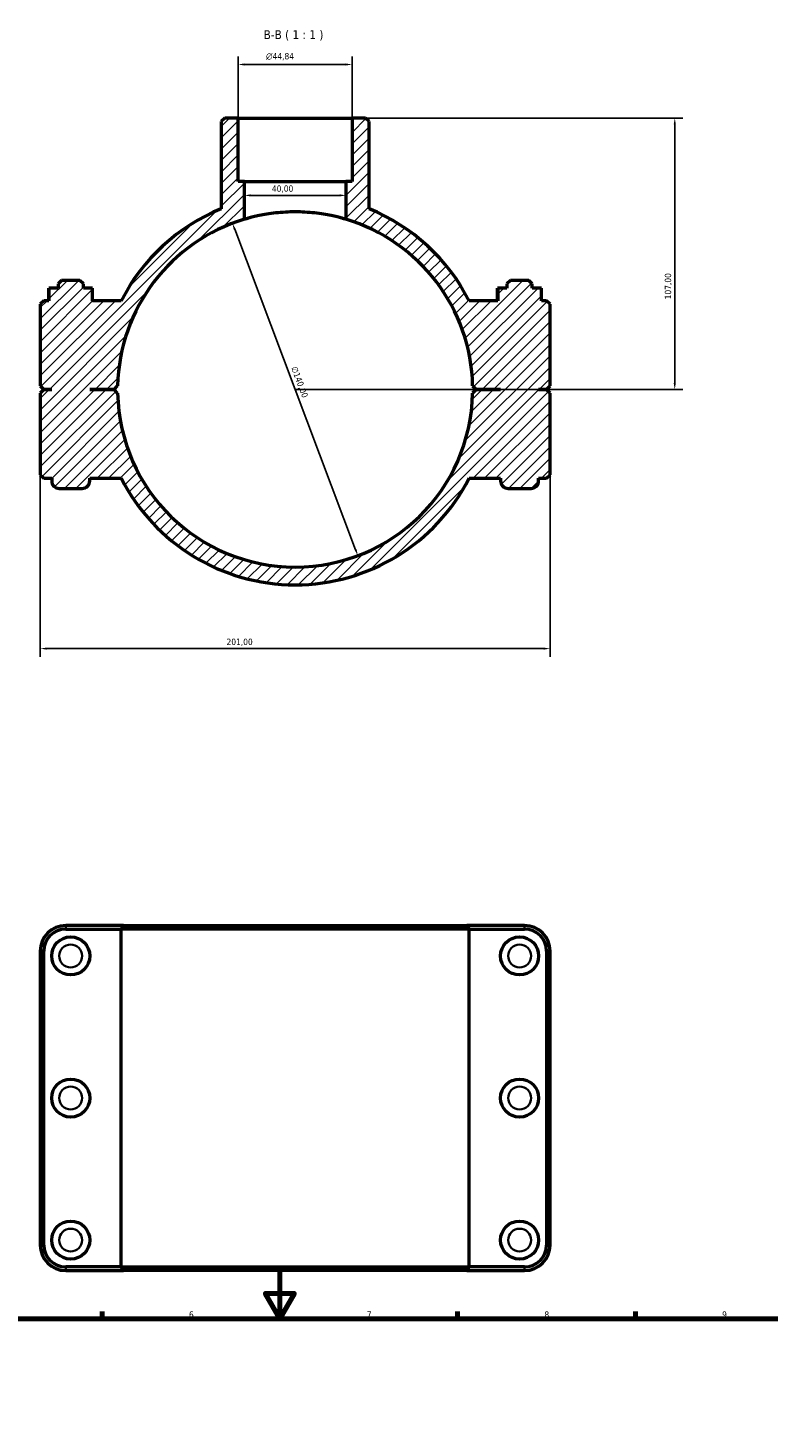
# Model space of a CAD drawing. Header units: millimetres. Extents: x 0 to 1126, y -35 to 1083.
# Tile 4 of 6: x 321 to 613, y 531 to 1083. Entities that reach past the tile are written whole.
import ezdxf

# ---------------------------------------------------------------- set-up
doc = ezdxf.new("R2010")
doc.units = ezdxf.units.MM
for name, color, linetype, lineweight in [('Border (ISO)', 7, 'Continuous', 70), ('Dimension (ISO)', 7, 'Continuous', 25), ('Hatch (ISO)', 7, 'Continuous', 18), ('Symbol (ISO)', 7, 'Continuous', 25), ('Visible (ISO)', 7, 'Continuous', 50), ('Visible Narrow (ISO)', 7, 'Continuous', 35)]:
    doc.layers.add(name, color=color, linetype=linetype, lineweight=lineweight)
doc.styles.add('Label Text (ISO)', font='tahoma.ttf')
doc.styles.add('Note Text (ISO)', font='tahoma.ttf')
doc.dimstyles.new('Default (ISO)', dxfattribs={"dimtxt": 2.5, "dimasz": 2.5, "dimexe": 3.175, "dimexo": 0, "dimgap": 0.762, "dimtad": 1, "dimrnd": 1e-08, "dimzin": 0, "dimtxsty": 'Note Text (ISO)', "dimcen": 0.09, "dimdle": 10, "dimclrd": 256, "dimclre": 256, "dimclrt": 232, "dimazin": 0, "dimtfac": 1.40208, "dimtmove": 0, "dimatfit": 3, "dimfxl": 1, "dimtolj": 1, "dimtzin": 0, "dimlwd": -1, "dimlwe": -1, "dimarcsym": 0})

# ---------------------------------------------------------------- blocks, each defined once
blk = doc.blocks.new('Borders Default Border')
at = {"layer": 'Border (ISO)'}
for p, q in [((350.42, 574), (350.42, 576.9)), ((490.58, 574), (490.58, 576.9)), ((560.67, 574), (560.67, 576.9))]:
    blk.add_line(p, q, dxfattribs=at)
at = {"layer": 'Border (ISO)', "flags": 128}
for points in [[(420.5, 594), (420.5, 574), (414.73, 584), (426.27, 584), (420.5, 574)], [(20, 20), (20, 574), (821, 574), (821, 20), (20, 20)]]:
    blk.add_lwpolyline(points, dxfattribs=at)
at = {"layer": 'Border (ISO)', "color": 232, "true_color": 0xca0064, "char_height": 2.5, "attachment_point": 7, "style": 'Note Text (ISO)'}
for s, insert in [('6', (384.66, 574.35)), ('7', (454.77, 574.4)), ('8', (524.81, 574.34)), ('9', (594.88, 574.35))]:
    blk.add_mtext(s, dxfattribs=dict(at, insert=insert))
blk = doc.blocks.new('*D11')
at = {"layer": 'Defpoints', "color": 0, "transparency": 16777216}
for p in [(401.81, 1005.77), (451.25, 874.8)]:
    blk.add_point(p, dxfattribs=at)
at = {"layer": 'Dimension (ISO)', "transparency": 16777216}
blk.add_line((450.37, 877.13), (402.69, 1003.44), dxfattribs=at)
blk.add_arc((426.53, 940.29), 70, 73.3985, 113.2792, dxfattribs=at)
for points in [[(403.08, 1003.58), (402.3, 1003.29), (401.81, 1005.77)], [(450.76, 877.28), (449.98, 876.99), (451.25, 874.8)]]:
    blk.add_solid(points, dxfattribs=at)
at = {"layer": 'Dimension (ISO)', "color": 232, "true_color": 0xca0064, "transparency": 16777216, "insert": (427.23, 949.7), "char_height": 2.5, "attachment_point": 1, "rotation": 290.6804, "style": 'Note Text (ISO)'}
blk.add_mtext('\\A1;∅140,00', dxfattribs=at)
blk = doc.blocks.new('*D12')
at = {"layer": 'Defpoints', "color": 0, "transparency": 16777216}
for p in [(448.95, 1047.29), (426.53, 940.29), (576.2, 940.29)]:
    blk.add_point(p, dxfattribs=at)
at = {"layer": 'Dimension (ISO)', "transparency": 16777216}
for p, q in [((448.95, 1047.29), (579.38, 1047.29)), ((576.2, 1044.79), (576.2, 942.79)), ((426.53, 940.29), (579.38, 940.29))]:
    blk.add_line(p, q, dxfattribs=at)
for points in [[(575.78, 1044.79), (576.62, 1044.79), (576.2, 1047.29)], [(575.78, 942.79), (576.62, 942.79), (576.2, 940.29)]]:
    blk.add_solid(points, dxfattribs=at)
at = {"layer": 'Dimension (ISO)', "color": 232, "true_color": 0xca0064, "transparency": 16777216, "insert": (572.27, 975.83), "char_height": 2.5, "attachment_point": 1, "rotation": 90, "style": 'Note Text (ISO)'}
blk.add_mtext('\\A1;107,00', dxfattribs=at)
blk = doc.blocks.new('*D13')
at = {"layer": 'Defpoints', "color": 0, "transparency": 16777216}
for p in [(326.03, 906.69), (527.03, 906.69), (326.03, 838.15)]:
    blk.add_point(p, dxfattribs=at)
at = {"layer": 'Dimension (ISO)', "transparency": 16777216}
for p, q in [((326.03, 906.69), (326.03, 834.97)), ((527.03, 906.69), (527.03, 834.97)), ((524.53, 838.15), (328.53, 838.15))]:
    blk.add_line(p, q, dxfattribs=at)
for points in [[(328.53, 838.56), (328.53, 837.73), (326.03, 838.15)], [(524.53, 838.56), (524.53, 837.73), (527.03, 838.15)]]:
    blk.add_solid(points, dxfattribs=at)
at = {"layer": 'Dimension (ISO)', "color": 232, "true_color": 0xca0064, "transparency": 16777216, "insert": (399.48, 842.08), "char_height": 2.5, "attachment_point": 1, "style": 'Note Text (ISO)'}
blk.add_mtext('\\A1;201,00', dxfattribs=at)
blk = doc.blocks.new('*D14')
at = {"layer": 'Defpoints', "color": 0, "transparency": 16777216}
for p in [(406.53, 1016.8), (406.53, 1016.8), (446.53, 1016.8)]:
    blk.add_point(p, dxfattribs=at)
at = {"layer": 'Dimension (ISO)', "transparency": 16777216}
blk.add_line((444.03, 1016.8), (409.03, 1016.8), dxfattribs=at)
for points in [[(409.03, 1017.22), (409.03, 1016.39), (406.53, 1016.8)], [(444.03, 1017.22), (444.03, 1016.39), (446.53, 1016.8)]]:
    blk.add_solid(points, dxfattribs=at)
at = {"layer": 'Dimension (ISO)', "color": 232, "true_color": 0xca0064, "transparency": 16777216, "insert": (417.36, 1020.74), "char_height": 2.5, "attachment_point": 1, "style": 'Note Text (ISO)'}
blk.add_mtext('\\A1;40,00', dxfattribs=at)
blk = doc.blocks.new('*D15')
at = {"layer": 'Defpoints', "color": 0, "transparency": 16777216}
for p in [(404.11, 1068.41), (404.11, 1047.29), (448.95, 1047.29)]:
    blk.add_point(p, dxfattribs=at)
at = {"layer": 'Dimension (ISO)', "transparency": 16777216}
for p, q in [((404.11, 1047.29), (404.11, 1071.58)), ((448.95, 1047.29), (448.95, 1071.58)), ((446.45, 1068.41), (406.61, 1068.41))]:
    blk.add_line(p, q, dxfattribs=at)
for points in [[(406.61, 1068.82), (406.61, 1067.99), (404.11, 1068.41)], [(446.45, 1068.82), (446.45, 1067.99), (448.95, 1068.41)]]:
    blk.add_solid(points, dxfattribs=at)
at = {"layer": 'Dimension (ISO)', "color": 232, "true_color": 0xca0064, "transparency": 16777216, "insert": (415.04, 1072.93), "char_height": 2.5, "attachment_point": 1, "style": 'Note Text (ISO)'}
blk.add_mtext('\\A1;\\fAIGDT|b0|i0;\\H2.5000;\\ln\\fTahoma|b0|i0;\\H2.5000;44,84', dxfattribs=at)

msp = doc.modelspace()

# ---------------------------------------------------------------- hatches: boundary and pattern name
at = {"layer": 'Hatch (ISO)'}
h = msp.add_hatch(dxfattribs=at)
h.set_pattern_fill('ANSI31', color=256, scale=25.4, style=0)
h.set_pattern_definition([(45, (0, 0), (-2.245064, 2.245064), [])])
edge = h.paths.add_edge_path()
edge.add_line((398.782, 1047.285), (397.382, 1045.885))
edge.add_line((397.382, 1045.885), (397.382, 1011.554))
edge.add_ellipse((426.531, 940.285), major_axis=(-29.149, 71.269), ratio=1, start_angle=0, end_angle=40.71969)
edge.add_line((357.946, 975.285), (346.665, 975.285))
edge.add_line((346.665, 975.285), (346.665, 980.285))
edge.add_line((346.665, 980.285), (343.031, 980.285))
edge.add_line((343.031, 980.285), (343.031, 981.885))
edge.add_line((343.031, 981.885), (341.631, 983.285))
edge.add_line((341.631, 983.285), (334.431, 983.285))
edge.add_line((334.431, 983.285), (333.031, 981.885))
edge.add_line((333.031, 981.885), (333.031, 980.285))
edge.add_line((333.031, 980.285), (329.398, 980.285))
edge.add_line((329.398, 980.285), (329.398, 975.285))
edge.add_line((329.398, 975.285), (327.431, 975.285))
edge.add_line((327.431, 975.285), (326.031, 973.885))
edge.add_line((326.031, 973.885), (326.031, 941.735))
edge.add_line((326.031, 941.735), (327.431, 940.335))
edge.add_line((327.431, 940.335), (330.531, 940.335))
edge.add_line((330.531, 940.335), (330.531, 940.235))
edge.add_line((330.531, 940.235), (327.431, 940.235))
edge.add_line((327.431, 940.235), (326.031, 938.835))
edge.add_line((326.031, 938.835), (326.031, 906.685))
edge.add_line((326.031, 906.685), (327.431, 905.285))
edge.add_line((327.431, 905.285), (330.531, 905.285))
edge.add_line((330.531, 905.285), (330.531, 904.285))
edge.add_ellipse((333.531, 904.285), major_axis=(-3, 0), ratio=1, start_angle=0, end_angle=90)
edge.add_line((333.531, 901.285), (342.531, 901.285))
edge.add_ellipse((342.531, 904.285), major_axis=(0, -3), ratio=1, start_angle=0, end_angle=90)
edge.add_line((345.531, 904.285), (345.531, 905.285))
edge.add_line((345.531, 905.285), (357.946, 905.285))
edge.add_ellipse((426.531, 940.285), major_axis=(-68.586, -35), ratio=1, start_angle=0, end_angle=125.92862)
edge.add_line((495.117, 905.285), (507.531, 905.285))
edge.add_line((507.531, 905.285), (507.531, 904.285))
edge.add_ellipse((510.531, 904.285), major_axis=(-3, 0), ratio=1, start_angle=0, end_angle=90)
edge.add_line((510.531, 901.285), (519.531, 901.285))
edge.add_ellipse((519.531, 904.285), major_axis=(0, -3), ratio=1, start_angle=0, end_angle=90)
edge.add_line((522.531, 904.285), (522.531, 905.285))
edge.add_line((522.531, 905.285), (525.631, 905.285))
edge.add_line((525.631, 905.285), (527.031, 906.685))
edge.add_line((527.031, 906.685), (527.031, 938.835))
edge.add_line((527.031, 938.835), (525.631, 940.235))
edge.add_line((525.631, 940.235), (522.531, 940.235))
edge.add_line((522.531, 940.235), (522.531, 940.335))
edge.add_line((522.531, 940.335), (525.631, 940.335))
edge.add_line((525.631, 940.335), (527.031, 941.735))
edge.add_line((527.031, 941.735), (527.031, 973.885))
edge.add_line((527.031, 973.885), (525.631, 975.285))
edge.add_line((525.631, 975.285), (523.665, 975.285))
edge.add_line((523.665, 975.285), (523.665, 980.285))
edge.add_line((523.665, 980.285), (520.031, 980.285))
edge.add_line((520.031, 980.285), (520.031, 981.885))
edge.add_line((520.031, 981.885), (518.631, 983.285))
edge.add_line((518.631, 983.285), (511.431, 983.285))
edge.add_line((511.431, 983.285), (510.031, 981.885))
edge.add_line((510.031, 981.885), (510.031, 980.285))
edge.add_line((510.031, 980.285), (506.398, 980.285))
edge.add_line((506.398, 980.285), (506.398, 975.285))
edge.add_line((506.398, 975.285), (495.117, 975.285))
edge.add_ellipse((426.531, 940.285), major_axis=(68.586, 35), ratio=1, start_angle=0, end_angle=40.71969)
edge.add_line((455.68, 1011.554), (455.68, 1045.885))
edge.add_line((455.68, 1045.885), (454.28, 1047.285))
edge.add_line((454.28, 1047.285), (448.954, 1047.285))
edge.add_line((448.954, 1047.285), (448.954, 1022.285))
edge.add_line((448.954, 1022.285), (446.531, 1022.285))
edge.add_line((446.531, 1022.285), (446.531, 1007.367))
edge.add_ellipse((426.531, 940.285), major_axis=(20, 67.082), ratio=1, start_angle=287.78841, end_angle=360, ccw=False)
edge.add_line((496.516, 941.735), (497.931, 940.335))
edge.add_line((497.931, 940.335), (507.531, 940.335))
edge.add_line((507.531, 940.335), (507.531, 940.235))
edge.add_line((507.531, 940.235), (497.931, 940.235))
edge.add_line((497.931, 940.235), (496.516, 938.835))
edge.add_ellipse((426.531, 940.285), major_axis=(69.985, -1.45), ratio=1, start_angle=182.37372, end_angle=360, ccw=False)
edge.add_line((356.546, 938.835), (355.131, 940.235))
edge.add_line((355.131, 940.235), (345.531, 940.235))
edge.add_line((345.531, 940.235), (345.531, 940.335))
edge.add_line((345.531, 940.335), (355.131, 940.335))
edge.add_line((355.131, 940.335), (356.546, 941.735))
edge.add_ellipse((426.531, 940.285), major_axis=(-69.985, 1.45), ratio=1, start_angle=287.78841, end_angle=360, ccw=False)
edge.add_line((406.531, 1007.367), (406.531, 1022.285))
edge.add_line((406.531, 1022.285), (404.109, 1022.285))
edge.add_line((404.109, 1022.285), (404.109, 1047.285))
edge.add_line((404.109, 1047.285), (398.782, 1047.285))

# ---------------------------------------------------------------- linework, layer by layer
at = {"layer": 'Visible (ISO)'}
for p, q in [((398.782, 1047.285), (397.382, 1045.885)), ((397.382, 1045.885), (397.382, 1011.554)), ((404.109, 1047.285), (398.782, 1047.285)), ((404.109, 1022.285), (404.109, 1047.285)), ((404.109, 1047.285), (448.954, 1047.285)), ((454.28, 1047.285), (448.954, 1047.285)), ((448.954, 1047.285), (448.954, 1022.285)), ((455.68, 1045.885), (454.28, 1047.285)), ((455.68, 1011.554), (455.68, 1045.885)), ((406.531, 1022.285), (404.109, 1022.285)), ((406.531, 1007.367), (406.531, 1022.285)), ((406.531, 1022.285), (446.531, 1022.285)), ((448.954, 1022.285), (446.531, 1022.285)), ((446.531, 1022.285), (446.531, 1007.367)), ((334.431, 983.285), (333.031, 981.885)), ((341.631, 983.285), (334.431, 983.285)), ((343.031, 981.885), (341.631, 983.285)), ((511.431, 983.285), (510.031, 981.885)), ((518.631, 983.285), (511.431, 983.285)), ((520.031, 981.885), (518.631, 983.285)), ((329.371, 980.285), (329.398, 980.285)), ((329.371, 975.285), (329.371, 980.285)), ((333.031, 980.285), (329.398, 980.285)), ((329.398, 980.285), (329.398, 975.285)), ((333.031, 981.885), (333.031, 980.285)), ((343.031, 980.285), (343.031, 981.885)), ((346.665, 980.285), (343.031, 980.285)), ((346.665, 975.285), (346.665, 980.285)), ((346.665, 980.285), (346.691, 980.285)), ((346.691, 975.285), (346.691, 980.285)), ((506.398, 980.285), (506.371, 980.285)), ((506.371, 975.285), (506.371, 980.285)), ((510.031, 980.285), (506.398, 980.285)), ((506.398, 980.285), (506.398, 975.285)), ((510.031, 981.885), (510.031, 980.285)), ((520.031, 980.285), (520.031, 981.885)), ((523.665, 980.285), (520.031, 980.285)), ((523.665, 975.285), (523.665, 980.285)), ((523.691, 980.285), (523.665, 980.285)), ((523.691, 975.285), (523.691, 980.285)), ((327.431, 975.285), (326.031, 973.885)), ((326.031, 973.885), (326.031, 941.735)), ((329.398, 975.285), (327.431, 975.285)), ((357.946, 975.285), (346.665, 975.285)), ((506.398, 975.285), (495.117, 975.285)), ((525.631, 975.285), (523.665, 975.285)), ((527.031, 973.885), (525.631, 975.285)), ((527.031, 941.735), (527.031, 973.885)), ((326.031, 941.735), (327.431, 940.335)), ((327.431, 940.235), (326.031, 938.835)), ((326.031, 938.835), (326.031, 906.685)), ((327.431, 940.335), (330.531, 940.335)), ((330.531, 940.235), (327.431, 940.235)), ((330.531, 940.335), (330.531, 940.235)), ((345.531, 940.235), (345.531, 940.335)), ((345.531, 940.335), (355.131, 940.335)), ((355.131, 940.235), (345.531, 940.235)), ((355.131, 940.335), (356.546, 941.735)), ((356.546, 938.835), (355.131, 940.235)), ((496.516, 941.735), (497.931, 940.335)), ((497.931, 940.235), (496.516, 938.835)), ((497.931, 940.335), (507.531, 940.335)), ((507.531, 940.235), (497.931, 940.235)), ((507.531, 940.335), (507.531, 940.235)), ((522.531, 940.235), (522.531, 940.335)), ((522.531, 940.335), (525.631, 940.335)), ((525.631, 940.235), (522.531, 940.235)), ((525.631, 940.335), (527.031, 941.735)), ((527.031, 938.835), (525.631, 940.235)), ((527.031, 906.685), (527.031, 938.835)), ((326.031, 906.685), (327.431, 905.285)), ((327.431, 905.285), (330.531, 905.285)), ((330.531, 905.285), (330.531, 904.285)), ((345.531, 904.285), (345.531, 905.285)), ((345.531, 905.285), (357.946, 905.285)), ((495.117, 905.285), (507.531, 905.285)), ((507.531, 905.285), (507.531, 904.285)), ((522.531, 904.285), (522.531, 905.285)), ((522.531, 905.285), (525.631, 905.285)), ((525.631, 905.285), (527.031, 906.685)), ((333.531, 901.285), (342.531, 901.285)), ((510.531, 901.285), (519.531, 901.285)), ((358.808, 729.001), (336.081, 729.001)), ((358.808, 729.001), (494.254, 729.001)), ((516.981, 729.001), (494.254, 729.001)), ((336.081, 727.601), (357.946, 727.601)), ((495.117, 727.601), (357.946, 727.601)), ((357.946, 594.401), (357.946, 727.601)), ((495.117, 727.601), (516.981, 727.601)), ((495.117, 594.401), (495.117, 727.601)), ((326.031, 718.951), (326.031, 603.051)), ((327.431, 603.051), (327.431, 718.951)), ((525.631, 718.951), (525.631, 603.051)), ((527.031, 603.051), (527.031, 718.951)), ((357.946, 594.401), (336.081, 594.401)), ((336.081, 593.001), (358.808, 593.001)), ((357.946, 594.401), (495.117, 594.401)), ((494.254, 593.001), (358.808, 593.001)), ((494.254, 593.001), (516.981, 593.001)), ((516.981, 594.401), (495.117, 594.401))]:
    msp.add_line(p, q, dxfattribs=at)
for centre in [(338.031, 717.001), (515.031, 717.001), (338.031, 661.001), (515.031, 661.001), (338.031, 605.001), (515.031, 605.001)]:
    msp.add_circle(centre, 7.5, dxfattribs=at)
for centre, radius, start, end in [((426.531, 940.285), 77, 112.24462, 152.96431), ((426.531, 940.285), 77, 27.03569, 67.75538), ((426.531, 940.285), 70, 106.60155, 178.81314), ((426.531, 940.285), 70, 1.18686, 73.39845), ((426.531, 940.285), 70, 181.18686, 358.81314), ((426.531, 940.285), 77, 207.03569, 332.96431), ((333.531, 904.285), 3, 180, 270), ((342.531, 904.285), 3, 270, 0), ((510.531, 904.285), 3, 180, 270), ((519.531, 904.285), 3, 270, 0), ((336.081, 718.951), 10.05, 90, 180), ((516.981, 718.951), 10.05, 0, 90), ((336.081, 718.951), 8.65, 90, 180), ((516.981, 718.951), 8.65, 0, 90), ((336.081, 603.051), 10.05, 180, 270), ((336.081, 603.051), 8.65, 180, 270), ((516.981, 603.051), 10.05, 270, 0), ((516.981, 603.051), 8.65, 270, 0)]:
    msp.add_arc(centre, radius, start, end, dxfattribs=at)
msp.add_open_spline([(446.531, 1007.367), (446.531, 1007.367), (446.41, 1007.404), (445.9, 1007.553), (445.512, 1007.665), (444.489, 1007.944), (443.854, 1008.112), (442.388, 1008.47), (441.557, 1008.659), (439.79, 1009.024), (438.791, 1009.212), (436.614, 1009.564), (435.435, 1009.728), (432.973, 1009.999), (431.688, 1010.107), (429.098, 1010.25), (427.794, 1010.285), (425.268, 1010.285), (423.964, 1010.25), (421.375, 1010.107), (420.089, 1009.999), (417.627, 1009.728), (416.449, 1009.564), (414.272, 1009.212), (413.273, 1009.024), (411.505, 1008.659), (410.675, 1008.47), (409.209, 1008.112), (408.573, 1007.944), (407.55, 1007.665), (407.163, 1007.553), (406.653, 1007.404), (406.531, 1007.367), (406.531, 1007.367)], degree=3, knots=[0, 0, 0, 0, 0.3790213, 0.3790213, 0.7580426, 0.7580426, 1.1370638, 1.1370638, 1.5160851, 1.5160851, 1.8950143, 1.8950143, 2.2739434, 2.2739434, 2.6528726, 2.6528726, 3.0318018, 3.0318018, 3.4107309, 3.4107309, 3.7896601, 3.7896601, 4.1685892, 4.1685892, 4.5475184, 4.5475184, 4.9265397, 4.9265397, 5.305561, 5.305561, 5.6845822, 5.6845822, 6.0636035, 6.0636035, 6.0636035, 6.0636035], dxfattribs=at)
for points in [[(358.808, 729.001), (358.519, 728.535), (358.232, 728.068), (357.946, 727.601)], [(494.254, 729.001), (494.543, 728.535), (494.831, 728.068), (495.117, 727.601)], [(358.808, 593.001), (358.519, 593.467), (358.232, 593.934), (357.946, 594.401)], [(494.254, 593.001), (494.543, 593.467), (494.831, 593.934), (495.117, 594.401)]]:
    msp.add_open_spline(points, degree=3, dxfattribs=at)
at = {"layer": 'Visible Narrow (ISO)'}
for p, q in [((336.081, 727.671), (336.081, 728.931)), ((516.981, 727.671), (516.981, 728.931)), ((327.361, 718.951), (326.101, 718.951)), ((525.701, 718.951), (526.961, 718.951)), ((327.361, 603.051), (326.101, 603.051)), ((525.701, 603.051), (526.961, 603.051)), ((336.081, 594.331), (336.081, 593.071)), ((516.981, 594.331), (516.981, 593.071))]:
    msp.add_line(p, q, dxfattribs=at)
for centre in [(338.031, 717.001), (515.031, 717.001), (338.031, 661.001), (515.031, 661.001), (338.031, 605.001), (515.031, 605.001)]:
    msp.add_circle(centre, 4.5, dxfattribs=at)

# ---------------------------------------------------------------- block references
msp.add_blockref('Borders Default Border', (0, 0))

# ---------------------------------------------------------------- texts
at = {"layer": 'Symbol (ISO)', "insert": (414.092, 1077.785), "char_height": 3.5, "attachment_point": 7, "style": 'Label Text (ISO)'}
msp.add_mtext('B-B ( 1 : 1 )', dxfattribs=at)

# ---------------------------------------------------------------- dimensions: what is measured, and where the dimension line sits
at = {"layer": 'Dimension (ISO)'}
dim = msp.add_linear_dim(base=(404.108718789, 1068.406945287), p1=(448.953718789, 1047.28514304), p2=(404.108718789, 1047.28514304), angle=180, text='\\fAIGDT|b0|i0;\\H2.5000;\\ln\\fTahoma|b0|i0;\\H2.5000;<>', dimstyle='Default (ISO)', override={"dimdec": 2, "dimtp": 0, "dimtm": 0, "dimtdec": 2, "dimtofl": 0, "dimatfit": 1}, dxfattribs=at)
dim.commit()
dim.dimension.update_dxf_attribs({"geometry": '*D15', "text_midpoint": (420.625718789, 1068.406945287), "dimtype": 160})
for base, p1, p2, angle, override, picture, middle in [((576.202, 940.285), (448.954, 1047.285), (426.531, 940.285), 90, {"dimdec": 2, "dimtp": 0, "dimtm": 0, "dimtdec": 2, "dimtofl": 0, "dimatfit": 1}, '*D12', (576.202, 980.785)), ((406.531, 1016.804), (446.531, 1016.804), (406.531, 1016.804), 180, {"dimdec": 2, "dimse1": 1, "dimse2": 1, "dimtp": 0, "dimtm": 0, "dimtdec": 2, "dimtofl": 0, "dimatfit": 1}, '*D14', (421.531, 1016.804))]:
    dim = msp.add_linear_dim(base=base, p1=p1, p2=p2, angle=angle, dimstyle='Default (ISO)', override=override, dxfattribs=at)
    dim.commit()
    dim.dimension.update_dxf_attribs({"geometry": picture, "text_midpoint": middle, "dimtype": 160})
dim = msp.add_diameter_dim_2p(p1=(451.252, 874.796), p2=(401.81, 1005.775), dimstyle='Default (ISO)', override={"dimdec": 2, "dimlfac": 1, "dimtp": 0, "dimtm": 0, "dimtdec": 2, "dimatfit": 2}, dxfattribs=at)
dim.commit()
dim.dimension.update_dxf_attribs({"geometry": '*D11', "text_midpoint": (425.777, 942.282), "dimtype": 163})
dim = msp.add_linear_dim(base=(326.031, 838.145), p1=(527.031, 906.685), p2=(326.031, 906.685), dimstyle='Default (ISO)', override={"dimdec": 2, "dimtp": 0, "dimtm": 0, "dimtdec": 2, "dimtofl": 0, "dimatfit": 1}, dxfattribs=at)
dim.commit()
dim.dimension.update_dxf_attribs({"geometry": '*D13', "text_midpoint": (404.531, 838.145), "dimtype": 160})

doc.saveas('drawing.dxf')
